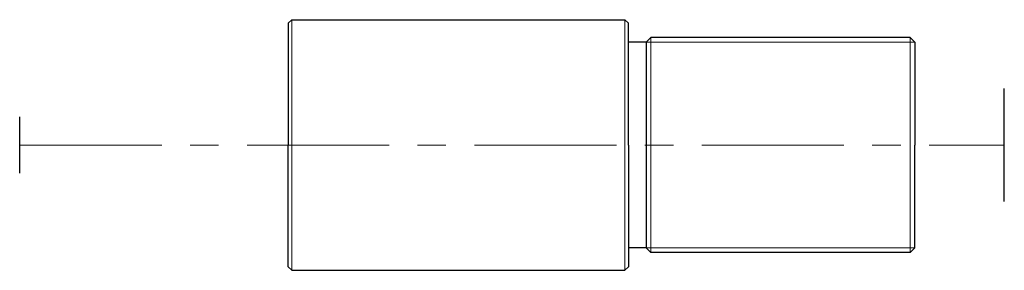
# Model space of a CAD drawing. Header units: millimetres. Extents: x -32.6 to 22.4, y 293 to 307.
import ezdxf

# ---------------------------------------------------------------- set-up
doc = ezdxf.new("R2010")
doc.units = ezdxf.units.MM
doc.header["$LTSCALE"] = 0.25
doc.linetypes.add('CENTER', pattern=[50.8, 31.75, -6.35, 6.35, -6.35])
for name, color, linetype, lineweight in [('01_中心線', 1, 'CENTER', 20), ('BTL20-15-M1_レンズ枠', 7, 'Continuous', 30), ('iris＆image_circle', 7, 'Continuous', 30), ('ﾚﾝｽﾞ', 7, 'Continuous', 30)]:
    doc.layers.add(name, color=color, linetype=linetype, lineweight=lineweight)

msp = doc.modelspace()

# ---------------------------------------------------------------- linework, layer by layer
at = {"layer": '01_中心線'}
msp.add_line((-32.6, 300), (22.4, 300), dxfattribs=at)
at = {"layer": 'BTL20-15-M1_レンズ枠'}
for p, q in [((-17.6, 306.8), (-17.4, 307)), ((-17.4, 307), (1.2, 307)), ((1.2, 307), (1.4, 306.8)), ((-17.6, 306.8), (-17.6, 300)), ((1.4, 300), (1.4, 306.8)), ((2.4, 305.75), (2.65, 306)), ((17.15, 306), (2.65, 306)), ((17.4, 305.75), (17.15, 306)), ((2.4, 305.75), (1.4, 305.75)), ((2.4, 305.75), (2.4, 294.25)), ((17.4, 305.75), (17.4, 300)), ((-17.6, 293.2), (-17.6, 300)), ((1.4, 300), (1.4, 293.2)), ((17.4, 294.25), (17.4, 300)), ((2.4, 294.25), (1.4, 294.25)), ((2.4, 294.25), (2.65, 294)), ((17.4, 294.25), (17.15, 294)), ((17.15, 294), (2.65, 294)), ((-17.6, 293.2), (-17.4, 293)), ((1.2, 293), (1.4, 293.2)), ((-17.4, 293), (1.2, 293))]:
    msp.add_line(p, q, dxfattribs=at)
at = {"layer": 'BTL20-15-M1_レンズ枠', "lineweight": 9}
for p, q in [((-17.4, 307), (-17.4, 293)), ((1.2, 307), (1.2, 293))]:
    msp.add_line(p, q, dxfattribs=at)
at = {"layer": 'BTL20-15-M1_レンズ枠', "lineweight": 20}
for p, q in [((2.65, 306), (2.65, 294)), ((17.15, 306), (17.15, 294)), ((17.4, 305.75), (2.4, 305.75)), ((17.4, 294.25), (2.4, 294.25))]:
    msp.add_line(p, q, dxfattribs=at)
at = {"layer": 'iris＆image_circle'}
msp.add_line((-32.6, 298.426), (-32.6, 301.574), dxfattribs=at)
at = {"layer": 'ﾚﾝｽﾞ'}
msp.add_line((22.4, 296.847), (22.4, 303.153), dxfattribs=at)

doc.saveas('drawing.dxf')
